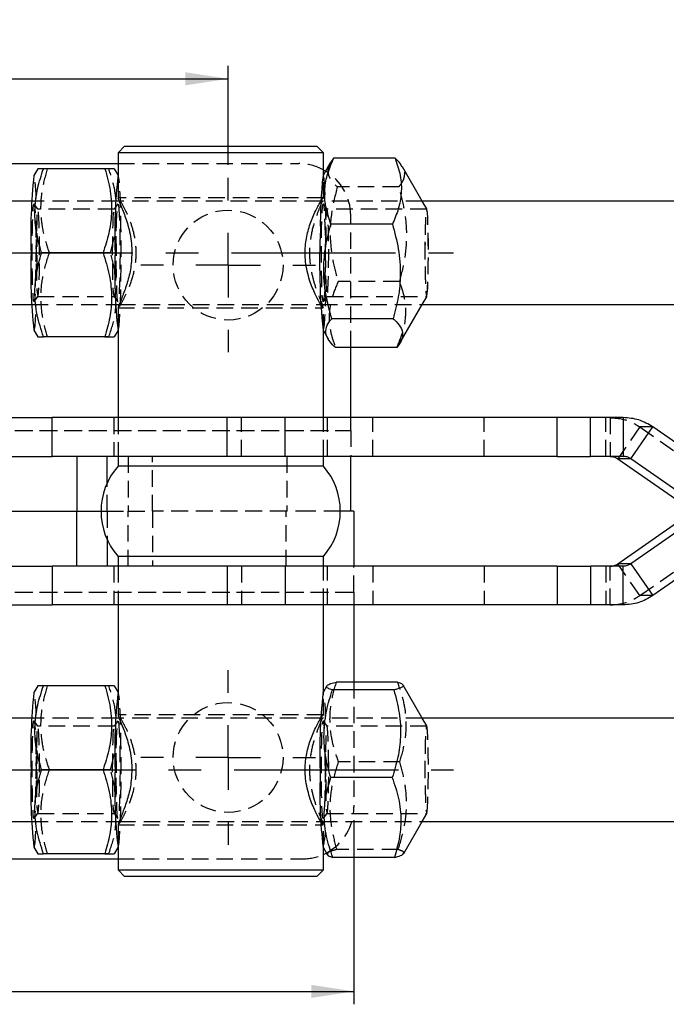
# Model space of a CAD drawing. Extents: x 50 to 380, y 23 to 289.
# Tile 4 of 12: x 167 to 217, y 105 to 181. Entities that reach past the tile are written whole.
import ezdxf

# ---------------------------------------------------------------- set-up
doc = ezdxf.new("R2010")
doc.units = 0
doc.linetypes.add('CENTERX2', pattern=[20.32, 12.7, -2.54, 2.54, -2.54])
doc.linetypes.add('HIDDEN', pattern=[1.905, 1.27, -0.635])
doc.layers.get('0').update_dxf_attribs({"linetype": 'CONTINUOUS'})
doc.layers.add('FORMATO', color=179, linetype='CONTINUOUS')
doc.styles.add('SLDTEXTSTYLE0', font='TXT', dxfattribs={"width": 0.75})
doc.dimstyles.new('SLDDIMSTYLE3', dxfattribs={"dimtxt": 3.5, "dimasz": 3.302, "dimexe": 0, "dimexo": 0.0625, "dimgap": 0.875, "dimtad": 1, "dimdec": 3, "dimrnd": 1e-09, "dimzin": 12, "dimtxsty": 'SLDTEXTSTYLE0', "dimsah": 1, "dimcen": 0.09, "dimazin": 3, "dimtfac": 1, "dimtdec": 3, "dimtofl": 0, "dimtmove": 0, "dimatfit": 3, "dimtolj": 1, "dimtzin": 12})

# ---------------------------------------------------------------- blocks, each defined once
blk = doc.blocks.new('_D_12')
at = {"layer": 'FORMATO'}
for p, q in [((141.878, 170.222), (141.878, 177.888)), ((183.178, 170.222), (183.178, 177.888)), ((141.878, 176.888), (183.178, 176.888))]:
    blk.add_line(p, q, dxfattribs=at)
for points in [[(141.878, 176.888), (145.18, 176.38), (145.18, 177.396)], [(183.178, 176.888), (179.876, 177.396), (179.876, 176.38)]]:
    blk.add_solid(points, dxfattribs=at)
at = {"layer": 'FORMATO', "insert": (155.831, 181.4), "char_height": 3.5, "attachment_point": 1, "style": 'SLDTEXTSTYLE0'}
blk.add_mtext('41,3', dxfattribs=at)
blk = doc.blocks.new('_D_14')
at = {"layer": 'FORMATO'}
for p, q in [((132.403, 119.522), (132.403, 105.272)), ((192.903, 119.522), (192.903, 105.272)), ((132.403, 106.272), (192.903, 106.272))]:
    blk.add_line(p, q, dxfattribs=at)
for points in [[(132.403, 106.272), (135.705, 105.764), (135.705, 106.78)], [(192.903, 106.272), (189.601, 106.78), (189.601, 105.764)]]:
    blk.add_solid(points, dxfattribs=at)
at = {"layer": 'FORMATO', "insert": (157.937, 110.784), "char_height": 3.5, "attachment_point": 1, "style": 'SLDTEXTSTYLE0'}
blk.add_mtext('60,5', dxfattribs=at)
blk = doc.blocks.new('SW_CENTERMARKSYMBOL_6')
at = {"layer": 'FORMATO', "color": 0}
for p, q in [((0, 5), (0, 6.75)), ((0, 0), (0, 2.5)), ((-5, 0), (-6.75, 0)), ((0, 0), (-2.5, 0)), ((0, 0), (0, -2.5)), ((0, 0), (2.5, 0)), ((5, 0), (6.75, 0)), ((0, -5), (0, -6.75))]:
    blk.add_line(p, q, dxfattribs=at)
blk = doc.blocks.new('SW_CENTERMARKSYMBOL_7')
at = {"layer": 'FORMATO', "color": 0}
for p, q in [((0, 5), (0, 6.75)), ((0, 0), (0, 2.5)), ((-5, 0), (-6.75, 0)), ((0, 0), (-2.5, 0)), ((0, 0), (0, -2.5)), ((0, 0), (2.5, 0)), ((5, 0), (6.75, 0)), ((0, -5), (0, -6.75))]:
    blk.add_line(p, q, dxfattribs=at)

msp = doc.modelspace()

# ---------------------------------------------------------------- linework, layer by layer
at = {"color": 7, "linetype": 'CONTINUOUS'}
for p, q in [((175.1655, 171.6723), (174.6655, 171.1723)), ((175.1655, 171.6723), (190.0405, 171.6723)), ((190.5405, 171.1723), (190.0405, 171.6723)), ((174.6655, 171.1723), (174.6655, 167.6351)), ((190.5405, 171.1723), (174.6655, 171.1723)), ((190.5405, 169.4468), (190.5405, 171.1723)), ((196.0957, 170.7413), (191.3378, 170.7413)), ((136.4035, 170.3223), (174.6655, 170.3223)), ((168.4564, 169.9223), (168.1606, 169.4085)), ((173.656, 169.9223), (168.8981, 169.9223)), ((174.6655, 169.4468), (174.3918, 169.9223)), ((191.0736, 170.3729), (190.5184, 169.4085)), ((198.1886, 167.4223), (196.6554, 170.0861)), ((190.5405, 169.8492), (190.7151, 169.7501)), ((168.0014, 167.4223), (103.7636, 167.4223)), ((174.7501, 167.4223), (174.6716, 167.4223)), ((190.3592, 167.4223), (190.3577, 167.4223)), ((225.6699, 167.4223), (198.1832, 167.4223)), ((195.8799, 165.6413), (191.122, 165.6413)), ((173.5089, 163.4223), (168.751, 163.4223)), ((103.7636, 159.4223), (168.0014, 159.4223)), ((174.6655, 159.2392), (174.6655, 150.6723)), ((174.6716, 159.4223), (174.7473, 159.4223)), ((190.3513, 159.4223), (190.3592, 159.4223)), ((196.4903, 156.4717), (198.1886, 159.4223)), ((198.1832, 159.4223), (225.6699, 159.4223)), ((195.9451, 158.3224), (191.1872, 158.3224)), ((168.1606, 157.4362), (168.4564, 156.9223)), ((174.3918, 156.9223), (174.6655, 157.3978)), ((190.5184, 157.4362), (190.9085, 156.7586)), ((190.5405, 150.6723), (190.5405, 157.3978)), ((173.656, 156.9223), (168.8981, 156.9223)), ((196.226, 156.1034), (191.4682, 156.1034)), ((192.6535, 150.6723), (192.6535, 156.1034)), ((163.7166, 150.6723), (169.569, 150.6723)), ((169.569, 147.6723), (169.569, 150.6723)), ((183.1012, 150.6723), (169.569, 150.6723)), ((183.1012, 147.6723), (183.1012, 150.6723)), ((187.584, 150.6723), (183.1012, 150.6723)), ((187.584, 147.6723), (187.584, 150.6723)), ((208.6127, 150.6723), (187.584, 150.6723)), ((208.6127, 147.6723), (208.6127, 150.6723)), ((211.2009, 150.6723), (208.6127, 150.6723)), ((211.2009, 147.6723), (211.2009, 150.6723)), ((213.7276, 150.6723), (211.2009, 150.6723)), ((213.7276, 150.6723), (213.7276, 147.6723)), ((214.3024, 147.4915), (216.0196, 149.9489)), ((220.3822, 146.9004), (216.0196, 149.9489)), ((163.7166, 147.6723), (169.569, 147.6723)), ((183.1012, 147.6723), (169.569, 147.6723)), ((171.4802, 147.6723), (171.4802, 143.4223)), ((174.6655, 147.6723), (174.6655, 146.9223)), ((187.584, 147.6723), (183.1012, 147.6723)), ((208.6127, 147.6723), (187.584, 147.6723)), ((190.5405, 146.9223), (190.5405, 147.6723)), ((192.6535, 143.4223), (192.6535, 147.6723)), ((208.6127, 147.6723), (211.2009, 147.6723)), ((213.7276, 147.6723), (211.2009, 147.6723)), ((214.3024, 147.4915), (213.3039, 147.4915)), ((213.3039, 147.4915), (218.0918, 144.1457)), ((219.0903, 144.1457), (214.3024, 147.4915)), ((190.5405, 146.9223), (174.6655, 146.9223)), ((148.2559, 143.4223), (171.4802, 143.4223)), ((171.4802, 139.1723), (171.4802, 143.4223)), ((171.4802, 143.4223), (173.353, 143.4223)), ((192.9035, 143.4223), (191.853, 143.4223)), ((192.9035, 143.4223), (192.9035, 139.1723)), ((213.3039, 139.3532), (218.0918, 142.6989)), ((219.0903, 142.6989), (214.3024, 139.3532)), ((174.6655, 139.9223), (174.6655, 139.1723)), ((190.5405, 139.9223), (174.6655, 139.9223)), ((190.5405, 139.1723), (190.5405, 139.9223)), ((220.3803, 139.943), (216.0196, 136.8957)), ((163.7166, 139.1723), (169.569, 139.1723)), ((169.569, 139.1723), (169.569, 136.1723)), ((183.1012, 139.1723), (169.569, 139.1723)), ((183.1012, 139.1723), (183.1012, 136.1723)), ((187.584, 139.1723), (183.1012, 139.1723)), ((187.584, 139.1723), (187.584, 136.1723)), ((208.6127, 139.1723), (187.584, 139.1723)), ((208.6127, 139.1723), (208.6127, 136.1723)), ((208.6127, 139.1723), (211.2009, 139.1723)), ((211.2009, 139.1723), (211.2009, 136.1723)), ((213.7276, 139.1723), (211.2009, 139.1723)), ((214.3024, 139.3532), (213.3039, 139.3532)), ((213.7276, 136.1723), (213.7276, 139.1723)), ((214.3024, 139.3532), (216.0196, 136.8957)), ((163.7166, 136.1723), (169.569, 136.1723)), ((183.1012, 136.1723), (169.569, 136.1723)), ((174.6655, 136.1723), (174.6655, 127.6351)), ((187.584, 136.1723), (183.1012, 136.1723)), ((208.6127, 136.1723), (187.584, 136.1723)), ((190.5405, 129.4468), (190.5405, 136.1723)), ((192.9035, 136.1723), (192.9035, 130.2052)), ((211.2009, 136.1723), (208.6127, 136.1723)), ((213.7276, 136.1723), (211.2009, 136.1723)), ((168.4564, 129.9223), (168.1606, 129.4085)), ((173.656, 129.9223), (168.8981, 129.9223)), ((174.6655, 129.4468), (174.3918, 129.9223)), ((190.8059, 129.9079), (190.5184, 129.4085)), ((195.9936, 129.5967), (191.2358, 129.5967)), ((196.2868, 130.2052), (191.5289, 130.2052)), ((198.1886, 127.4223), (196.7164, 129.9801)), ((168.0014, 127.4223), (103.7636, 127.4223)), ((174.7501, 127.4223), (174.6716, 127.4223)), ((190.3592, 127.4223), (190.3577, 127.4223)), ((225.6699, 127.4223), (198.1832, 127.4223)), ((173.5089, 123.4223), (168.751, 123.4223)), ((195.8677, 122.8138), (191.1098, 122.8138)), ((103.7636, 119.4223), (168.0014, 119.4223)), ((174.6655, 119.2392), (174.6655, 115.6723)), ((174.6716, 119.4223), (174.7473, 119.4223)), ((190.3513, 119.4223), (190.3592, 119.4223)), ((196.7579, 116.9368), (198.1886, 119.4223)), ((198.1832, 119.4223), (225.6699, 119.4223)), ((168.1606, 117.4362), (168.4564, 116.9223)), ((174.3918, 116.9223), (174.6655, 117.3978)), ((190.5184, 117.4362), (190.8475, 116.8645)), ((190.5405, 115.6723), (190.5405, 117.3978)), ((173.656, 116.9223), (168.8981, 116.9223)), ((190.5405, 116.8727), (190.7982, 116.9995)), ((196.0349, 116.6395), (191.2771, 116.6395)), ((136.4035, 116.5223), (174.6655, 116.5223)), ((174.6655, 115.6723), (175.1655, 115.1723)), ((174.6655, 115.6723), (190.5405, 115.6723)), ((190.0405, 115.1723), (175.1655, 115.1723)), ((190.0405, 115.1723), (190.5405, 115.6723))]:
    msp.add_line(p, q, dxfattribs=at)
at = {"color": 7, "linetype": 'HIDDEN'}
for p, q in [((173.9501, 169.9223), (173.656, 169.9223)), ((174.6655, 170.3223), (188.6535, 170.3223)), ((174.6876, 169.4085), (174.6655, 169.4468)), ((190.5405, 167.6237), (190.5405, 169.4468)), ((196.3766, 168.5222), (191.6188, 168.5222)), ((190.5344, 167.6723), (174.6716, 167.6723)), ((190.5344, 167.6723), (190.521, 167.6237)), ((174.6716, 167.4223), (168.0014, 167.4223)), ((168.4748, 166.792), (168.1849, 167.2069)), ((174.6633, 167.2069), (174.3734, 166.792)), ((190.3577, 167.4223), (174.7501, 167.4223)), ((198.1832, 167.4223), (190.3592, 167.4223)), ((190.8326, 166.792), (190.5427, 167.2069)), ((198.5373, 166.8164), (198.1886, 167.4223)), ((174.3808, 166.7973), (168.4674, 166.7973)), ((198.5283, 166.7973), (190.8252, 166.7973)), ((192.6535, 156.1034), (192.6535, 166.3223)), ((174.0972, 163.4223), (174.4473, 164.9035)), ((174.0972, 163.4223), (173.5089, 163.4223)), ((174.4462, 162.002), (174.0972, 163.4223)), ((196.4418, 161.2033), (191.6839, 161.2033)), ((168.1849, 159.6377), (168.4748, 160.0526)), ((168.4674, 160.0473), (174.3808, 160.0473)), ((174.3734, 160.0526), (174.6633, 159.6377)), ((190.5427, 159.6377), (190.8326, 160.0526)), ((190.8252, 160.0473), (198.5283, 160.0473)), ((198.1886, 159.4223), (198.5373, 160.0283)), ((168.0014, 159.4223), (174.6716, 159.4223)), ((174.7473, 159.4223), (190.3513, 159.4223)), ((190.3592, 159.4223), (198.1832, 159.4223)), ((190.5405, 157.3978), (190.5405, 159.2414)), ((174.6716, 159.1723), (190.5344, 159.1723)), ((174.6655, 157.3978), (174.6876, 157.4362)), ((173.9501, 156.9223), (173.656, 156.9223)), ((174.353, 150.6723), (174.353, 147.6723)), ((174.6655, 150.6723), (174.6655, 147.6723)), ((184.2247, 147.6723), (184.2247, 150.6723)), ((190.5405, 147.6723), (190.5405, 150.6723)), ((190.853, 147.6723), (190.853, 150.6723)), ((192.6535, 149.6723), (192.6535, 150.6723)), ((194.3667, 147.6723), (194.3667, 150.6723)), ((202.9753, 147.6723), (202.9753, 150.6723)), ((212.3722, 147.6723), (212.3722, 150.6723)), ((212.7222, 150.6723), (212.7222, 147.6723)), ((132.4035, 149.6723), (192.6535, 149.6723)), ((132.5217, 149.6723), (192.6535, 149.6723)), ((192.6535, 149.6723), (192.6535, 147.6723)), ((215.0211, 149.9489), (213.3039, 147.4915)), ((216.0196, 149.9489), (215.0211, 149.9489)), ((215.0211, 149.9489), (219.809, 146.6032)), ((175.4574, 147.6723), (175.4574, 143.4223)), ((177.343, 143.4223), (177.343, 147.6723)), ((187.7059, 147.6723), (187.7059, 143.4223)), ((173.8212, 143.4223), (173.8212, 145.6052)), ((173.353, 143.4223), (173.8212, 143.4223)), ((173.8212, 143.4223), (175.4574, 143.4223)), ((173.8212, 143.4223), (173.8212, 141.2394)), ((175.4574, 139.1723), (175.4574, 143.4223)), ((175.4574, 143.4223), (177.343, 143.4223)), ((177.343, 143.4223), (177.343, 139.1723)), ((187.6691, 143.4223), (177.343, 143.4223)), ((187.7059, 143.4223), (177.343, 143.4223)), ((187.6691, 139.1723), (187.6691, 143.4223)), ((189.6456, 143.4223), (187.7059, 143.4223)), ((191.853, 143.4223), (189.6456, 143.4223)), ((215.0211, 136.8957), (219.809, 140.2415)), ((174.353, 139.1723), (174.353, 136.1723)), ((174.6655, 139.1723), (174.6655, 136.1723)), ((184.2247, 139.1723), (184.2247, 136.1723)), ((190.5405, 136.1723), (190.5405, 139.1723)), ((190.853, 136.1723), (190.853, 139.1723)), ((192.9035, 137.1723), (192.9035, 139.1723)), ((194.3667, 139.1723), (194.3667, 136.1723)), ((202.9753, 139.1723), (202.9753, 136.1723)), ((212.3722, 139.1723), (212.3722, 136.1723)), ((212.7222, 136.1723), (212.7222, 139.1723)), ((215.0211, 136.8957), (213.3039, 139.3532)), ((132.4035, 137.1723), (192.9035, 137.1723)), ((132.5217, 137.1723), (192.9035, 137.1723)), ((192.9035, 137.1723), (192.9035, 136.1723)), ((216.0196, 136.8957), (215.0211, 136.8957)), ((173.9501, 129.9223), (173.656, 129.9223)), ((192.9035, 130.2052), (192.9035, 120.5223)), ((174.6876, 129.4085), (174.6655, 129.4468)), ((190.5405, 127.6237), (190.5405, 129.4468)), ((174.6716, 127.4223), (168.0014, 127.4223)), ((190.5344, 127.6723), (174.6716, 127.6723)), ((190.3577, 127.4223), (174.7501, 127.4223)), ((198.1832, 127.4223), (190.3592, 127.4223)), ((190.5344, 127.6723), (190.521, 127.6237)), ((198.5373, 126.8164), (198.1886, 127.4223)), ((168.4748, 126.792), (168.1849, 127.2069)), ((174.3808, 126.7973), (168.4674, 126.7973)), ((174.6633, 127.2069), (174.3734, 126.792)), ((190.8326, 126.792), (190.5427, 127.2069)), ((198.5283, 126.7973), (190.8252, 126.7973)), ((174.0972, 123.4223), (174.4473, 124.9035)), ((196.454, 124.0308), (191.6961, 124.0308)), ((174.0972, 123.4223), (173.5089, 123.4223)), ((174.4462, 122.002), (174.0972, 123.4223)), ((168.1849, 119.6377), (168.4748, 120.0526)), ((168.4674, 120.0473), (174.3808, 120.0473)), ((174.3734, 120.0526), (174.6633, 119.6377)), ((190.5427, 119.6377), (190.8326, 120.0526)), ((190.8252, 120.0473), (198.5283, 120.0473)), ((198.1886, 119.4223), (198.5373, 120.0283)), ((168.0014, 119.4223), (174.6716, 119.4223)), ((174.6716, 119.1723), (190.5344, 119.1723)), ((174.7473, 119.4223), (190.3513, 119.4223)), ((190.3592, 119.4223), (198.1832, 119.4223)), ((190.5405, 117.3978), (190.5405, 119.2414)), ((174.6655, 117.3978), (174.6876, 117.4362)), ((173.9501, 116.9223), (173.656, 116.9223)), ((196.3281, 117.248), (191.5702, 117.248)), ((174.6655, 116.5223), (188.9035, 116.5223))]:
    msp.add_line(p, q, dxfattribs=at)
at = {"color": 8, "linetype": 'CONTINUOUS'}
for p, q in [((173.8212, 145.6052), (173.8212, 147.6723)), ((173.8212, 141.2394), (173.8212, 139.1723))]:
    msp.add_line(p, q, dxfattribs=at)
at = {"color": 7, "linetype": 'HIDDEN', "flags": 128}
for points in [[(168.3447, 167.6167), (168.3277, 168.0186), (168.2942, 168.6185), (168.257, 169.0605), (168.2174, 169.3312), (168.1766, 169.4223), (168.1606, 169.4085)], [(174.6655, 157.4243), (174.6716, 157.4223), (174.7124, 157.5135), (174.752, 157.7842), (174.7892, 158.2262), (174.8227, 158.8261), (174.8517, 159.5656), (174.8752, 160.4223), (174.8925, 161.3702), (174.9032, 162.3804), (174.9067, 163.4223), (174.9032, 164.4642), (174.8925, 165.4744), (174.8752, 166.4223), (174.8517, 167.279), (174.8227, 168.0186), (174.7892, 168.6185), (174.752, 169.0605), (174.7124, 169.3312), (174.6716, 169.4223), (174.6655, 169.4203)], [(190.664, 168.4288), (190.6419, 168.759), (190.6039, 169.1541), (190.5639, 169.3751), (190.5229, 169.4151), (190.5184, 169.4085)], [(168.256, 160.2185), (168.241, 160.0071), (168.2097, 159.7268), (168.1766, 159.6318), (168.1435, 159.7268), (168.1121, 160.0071), (168.084, 160.4587), (168.0605, 161.0589), (168.0428, 161.7777), (168.0318, 162.5788), (168.0281, 163.4223), (168.0318, 164.2658), (168.0428, 165.067), (168.0605, 165.7857), (168.084, 166.3859), (168.1121, 166.8375), (168.1435, 167.1179), (168.1766, 167.2129), (168.2097, 167.1179), (168.241, 166.8375), (168.2692, 166.3859), (168.2927, 165.7857), (168.3104, 165.067), (168.3214, 164.2658), (168.3251, 163.4223), (168.3251, 163.4223)], [(174.8201, 163.4223), (174.8164, 162.5788), (174.8054, 161.7777), (174.7877, 161.0589), (174.7642, 160.4587), (174.7361, 160.0071), (174.7047, 159.7268), (174.6716, 159.6318), (174.6386, 159.7268), (174.6072, 160.0071), (174.579, 160.4587), (174.5555, 161.0589), (174.5378, 161.7777), (174.5268, 162.5788), (174.5231, 163.4223), (174.5268, 164.2658), (174.5378, 165.067), (174.5555, 165.7857), (174.579, 166.3859), (174.6072, 166.8375), (174.6386, 167.1179), (174.6716, 167.2129), (174.7047, 167.1179), (174.7361, 166.8375), (174.7642, 166.3859), (174.7877, 165.7857), (174.8054, 165.067), (174.8164, 164.2658), (174.8201, 163.4223)], [(190.6763, 162.3016), (190.663, 161.524), (190.6432, 160.8415), (190.618, 160.2884), (190.5886, 159.8925), (190.5564, 159.6736), (190.5232, 159.6426), (190.4905, 159.8012), (190.46, 160.1414), (190.4333, 160.6461), (190.4116, 161.29), (190.3961, 162.0408), (190.3875, 162.8609), (190.3863, 163.7091), (190.3925, 164.543), (190.4058, 165.3207), (190.4256, 166.0032), (190.4509, 166.5562), (190.4803, 166.9522), (190.5124, 167.1711), (190.5457, 167.202), (190.5783, 167.0434), (190.6088, 166.7033), (190.6355, 166.1986), (190.6572, 165.5547), (190.6727, 164.8039), (190.6813, 163.9838), (190.6825, 163.1355), (190.6763, 162.3016)], [(168.5996, 163.4223), (168.596, 164.2007), (168.5855, 164.937), (168.5687, 165.5917), (168.5463, 166.1295), (168.5197, 166.5213), (168.4903, 166.746), (168.4597, 166.7916), (168.4294, 166.6555), (168.4012, 166.3452), (168.3766, 165.8772), (168.3569, 165.2769), (168.3431, 164.5766), (168.336, 163.8141), (168.336, 163.0305), (168.3431, 162.268), (168.3569, 161.5677), (168.3766, 160.9674), (168.4012, 160.4995), (168.4294, 160.1891), (168.4597, 160.053), (168.4903, 160.0986), (168.5197, 160.3233), (168.5463, 160.7152), (168.5687, 161.2529), (168.5855, 161.9076), (168.596, 162.644), (168.5996, 163.4223)], [(174.2486, 163.4223), (174.2522, 164.2007), (174.2627, 164.937), (174.2795, 165.5917), (174.3019, 166.1295), (174.3285, 166.5213), (174.3579, 166.746), (174.3885, 166.7916), (174.4188, 166.6555), (174.447, 166.3452), (174.4716, 165.8772), (174.4913, 165.2769), (174.5051, 164.5766), (174.5122, 163.8141), (174.5122, 163.0305), (174.5051, 162.268), (174.4913, 161.5677), (174.4716, 160.9674), (174.447, 160.4995), (174.4188, 160.1891), (174.3885, 160.053), (174.3579, 160.0986), (174.3285, 160.3233), (174.3019, 160.7152), (174.2795, 161.2529), (174.2627, 161.9076), (174.2522, 162.644), (174.2486, 163.4223)], [(190.9515, 162.4245), (190.9571, 163.1949), (190.9556, 163.9776), (190.9471, 164.7304), (190.932, 165.4126), (190.9111, 165.9875), (190.8856, 166.4242), (190.8569, 166.699), (190.8264, 166.7972), (190.7959, 166.7134), (190.7669, 166.4522), (190.7411, 166.0277), (190.7198, 165.4627), (190.7042, 164.7877), (190.6951, 164.0391), (190.6931, 163.2573), (190.6981, 162.4843), (190.71, 161.7619), (190.7281, 161.1291), (190.7515, 160.6198), (190.7788, 160.2617), (190.8086, 160.0739), (190.8393, 160.0667), (190.8693, 160.2403), (190.8968, 160.5855), (190.9205, 161.0837), (190.9391, 161.7079), (190.9515, 162.4245)], [(198.4889, 160.1725), (198.5193, 160.0281), (198.5502, 160.0668), (198.5799, 160.2863), (198.6069, 160.6749), (198.6296, 161.2116), (198.6468, 161.8675), (198.6577, 162.6072), (198.6616, 163.3909), (198.6583, 164.1762), (198.6479, 164.9209), (198.6312, 165.5848), (198.6089, 166.1322), (198.5822, 166.5334), (198.5526, 166.767), (198.5217, 166.8202), (198.4912, 166.6902), (198.4627, 166.3841), (198.4377, 165.9183), (198.4176, 165.3179), (198.4034, 164.6154), (198.396, 163.8485), (198.3957, 163.0586), (198.4026, 162.2884), (198.4162, 161.5793), (198.4359, 160.9695), (198.4606, 160.492), (198.4889, 160.1725)], [(198.4892, 160.1982), (198.5194, 160.055), (198.55, 160.0933), (198.5795, 160.3111), (198.6063, 160.6966), (198.6288, 161.2291), (198.6459, 161.8798), (198.6567, 162.6137), (198.6605, 163.3911), (198.6572, 164.1702), (198.647, 164.9091), (198.6304, 165.5677), (198.6082, 166.1107), (198.5818, 166.5088), (198.5524, 166.7405), (198.5218, 166.7933), (198.4915, 166.6644), (198.4632, 166.3606), (198.4384, 165.8985), (198.4184, 165.3029), (198.4044, 164.6059), (198.3971, 163.8451), (198.3968, 163.0615), (198.4036, 162.2974), (198.4171, 161.5939), (198.4366, 160.989), (198.4611, 160.5152), (198.4892, 160.1982)], [(190.5184, 157.4362), (190.5459, 157.4295), (190.5865, 157.5715), (190.6255, 157.8913), (190.6618, 158.3791), (190.6942, 159.0202), (190.7217, 159.795), (190.7327, 160.1973)], [(168.1606, 157.4362), (168.1766, 157.4223), (168.2174, 157.5135), (168.257, 157.7842), (168.2942, 158.2262), (168.3277, 158.8261), (168.3482, 159.3205)], [(168.3447, 127.6167), (168.3277, 128.0186), (168.2942, 128.6185), (168.257, 129.0605), (168.2174, 129.3312), (168.1766, 129.4223), (168.1606, 129.4085)], [(174.6655, 117.4243), (174.6716, 117.4223), (174.7124, 117.5135), (174.752, 117.7842), (174.7892, 118.2262), (174.8227, 118.8261), (174.8517, 119.5656), (174.8752, 120.4223), (174.8925, 121.3702), (174.9032, 122.3804), (174.9067, 123.4223), (174.9032, 124.4642), (174.8925, 125.4744), (174.8752, 126.4223), (174.8517, 127.279), (174.8227, 128.0186), (174.7892, 128.6185), (174.752, 129.0605), (174.7124, 129.3312), (174.6716, 129.4223), (174.6655, 129.4203)], [(168.256, 120.2185), (168.241, 120.0071), (168.2097, 119.7268), (168.1766, 119.6318), (168.1435, 119.7268), (168.1121, 120.0071), (168.084, 120.4587), (168.0605, 121.0589), (168.0428, 121.7777), (168.0318, 122.5788), (168.0281, 123.4223), (168.0318, 124.2658), (168.0428, 125.067), (168.0605, 125.7857), (168.084, 126.3859), (168.1121, 126.8375), (168.1435, 127.1179), (168.1766, 127.2129), (168.2097, 127.1179), (168.241, 126.8375), (168.2692, 126.3859), (168.2927, 125.7857), (168.3104, 125.067), (168.3214, 124.2658), (168.3251, 123.4223), (168.3251, 123.4223)], [(168.5996, 123.4223), (168.596, 124.2007), (168.5855, 124.937), (168.5687, 125.5917), (168.5463, 126.1295), (168.5197, 126.5213), (168.4903, 126.746), (168.4597, 126.7916), (168.4294, 126.6555), (168.4012, 126.3452), (168.3766, 125.8772), (168.3569, 125.2769), (168.3431, 124.5766), (168.336, 123.8141), (168.336, 123.0305), (168.3431, 122.268), (168.3569, 121.5677), (168.3766, 120.9674), (168.4012, 120.4995), (168.4294, 120.1891), (168.4597, 120.053), (168.4903, 120.0986), (168.5197, 120.3233), (168.5463, 120.7152), (168.5687, 121.2529), (168.5855, 121.9076), (168.596, 122.644), (168.5996, 123.4223)], [(174.2486, 123.4223), (174.2522, 124.2007), (174.2627, 124.937), (174.2795, 125.5917), (174.3019, 126.1295), (174.3285, 126.5213), (174.3579, 126.746), (174.3885, 126.7916), (174.4188, 126.6555), (174.447, 126.3452), (174.4716, 125.8772), (174.4913, 125.2769), (174.5051, 124.5766), (174.5122, 123.8141), (174.5122, 123.0305), (174.5051, 122.268), (174.4913, 121.5677), (174.4716, 120.9674), (174.447, 120.4995), (174.4188, 120.1891), (174.3885, 120.053), (174.3579, 120.0986), (174.3285, 120.3233), (174.3019, 120.7152), (174.2795, 121.2529), (174.2627, 121.9076), (174.2522, 122.644), (174.2486, 123.4223)], [(174.8201, 123.4223), (174.8164, 122.5788), (174.8054, 121.7777), (174.7877, 121.0589), (174.7642, 120.4587), (174.7361, 120.0071), (174.7047, 119.7268), (174.6716, 119.6318), (174.6386, 119.7268), (174.6072, 120.0071), (174.579, 120.4587), (174.5555, 121.0589), (174.5378, 121.7777), (174.5268, 122.5788), (174.5231, 123.4223), (174.5268, 124.2658), (174.5378, 125.067), (174.5555, 125.7857), (174.579, 126.3859), (174.6072, 126.8375), (174.6386, 127.1179), (174.6716, 127.2129), (174.7047, 127.1179), (174.7361, 126.8375), (174.7642, 126.3859), (174.7877, 125.7857), (174.8054, 125.067), (174.8164, 124.2658), (174.8201, 123.4223)], [(190.6825, 123.7296), (190.6814, 122.8812), (190.673, 122.06), (190.6577, 121.307), (190.6361, 120.6601), (190.6095, 120.1517), (190.5791, 119.8073), (190.5465, 119.6442), (190.5132, 119.6706), (190.481, 119.885), (190.4515, 120.2769), (190.4262, 120.8265), (190.4062, 121.5062), (190.3928, 122.282), (190.3864, 123.115), (190.3874, 123.9634), (190.3958, 124.7847), (190.4112, 125.5377), (190.4327, 126.1845), (190.4593, 126.6929), (190.4897, 127.0373), (190.5224, 127.2004), (190.5556, 127.1741), (190.5878, 126.9596), (190.6149, 126.6077)], [(190.957, 123.6959), (190.951, 124.4643), (190.9382, 125.1766), (190.9193, 125.7942), (190.8953, 126.284), (190.8675, 126.6195), (190.8375, 126.7826), (190.8068, 126.7646), (190.7771, 126.5664), (190.75, 126.1987), (190.7269, 125.6814), (190.7091, 125.0422), (190.6976, 124.3157), (190.693, 123.5411), (190.6955, 122.76), (190.705, 122.0147), (190.7209, 121.3452), (190.7425, 120.7877), (190.7686, 120.3723), (190.7976, 120.1213), (190.8282, 120.0482), (190.8586, 120.1571), (190.8872, 120.4419), (190.9125, 120.8875), (190.933, 121.4697), (190.9478, 122.1571), (190.9559, 122.9128), (190.957, 123.6959)], [(198.5391, 120.0316), (198.5694, 120.1866), (198.5976, 120.516), (198.622, 121.0022), (198.6413, 121.6188), (198.6545, 122.3326), (198.661, 123.1051), (198.6603, 123.8948), (198.6525, 124.659), (198.6379, 125.3565), (198.6175, 125.9498), (198.5923, 126.4068), (198.5636, 126.7029), (198.533, 126.8221), (198.5021, 126.7581), (198.4727, 126.5142), (198.4462, 126.1037), (198.4242, 125.5486), (198.4078, 124.8788), (198.3979, 124.1306), (198.395, 123.3441), (198.3993, 122.5619), (198.4105, 121.8261), (198.4281, 121.1763), (198.4511, 120.6476), (198.4783, 120.2685), (198.5081, 120.0594), (198.5391, 120.0316)], [(198.539, 120.0584), (198.5691, 120.2122), (198.597, 120.539), (198.6212, 121.0213), (198.6404, 121.633), (198.6536, 122.3412), (198.6599, 123.1077), (198.6592, 123.8911), (198.6515, 124.6492), (198.6371, 125.3412), (198.6168, 125.9298), (198.5917, 126.3832), (198.5633, 126.6769), (198.5329, 126.7952), (198.5023, 126.7317), (198.4731, 126.4898), (198.4469, 126.0825), (198.425, 125.5317), (198.4087, 124.8673), (198.3989, 124.125), (198.3961, 123.3448), (198.4003, 122.5687), (198.4115, 121.8387), (198.4289, 121.1941), (198.4518, 120.6696), (198.4787, 120.2934), (198.5083, 120.086), (198.539, 120.0584)], [(168.1606, 117.4362), (168.1766, 117.4223), (168.2174, 117.5135), (168.257, 117.7842), (168.2942, 118.2262), (168.3277, 118.8261), (168.3482, 119.3205)]]:
    msp.add_lwpolyline(points, dxfattribs=at)
at = {"color": 7, "linetype": 'HIDDEN'}
for centre in [(183.1785, 162.4723), (183.1785, 124.3723)]:
    msp.add_circle(centre, 4.25, dxfattribs=at)
for centre, radius, start, end in [((188.6535, 166.3223), 4, 61.851414, 90), ((188.6535, 166.3223), 4, 0, 58.975546), ((94.3652, 164.019), 96.4028, 0.047164, 2.427465), ((18.3763, 163.422), 150.0354, 359.450283, 0.567519), ((96.3248, 163.2405), 72.0006, 358.089953, 0.144679), ((183.0835, 127.6664), 7.6363, 357.516714, 13.187187), ((112.3106, 123.5632), 78.3721, 0.121688, 1.370078), ((18.3763, 123.422), 150.0355, 359.450283, 0.567519), ((42.7673, 123.4233), 148.0023, 359.217958, 0.352696), ((96.3253, 123.2405), 72.0001, 358.089947, 0.144686), ((188.9035, 120.5223), 4, 298.27344, 0), ((185.7975, 118.7848), 4.9098, 344.057503, 3.644478), ((188.9035, 120.5223), 4, 270, 294.158342)]:
    msp.add_arc(centre, radius, start, end, dxfattribs=at)
at = {"color": 7, "linetype": 'CONTINUOUS'}
for centre, radius, start, end in [((212.3909, 164.7921), 44.4706, 174.041612, 181.765161), ((216.1379, 164.8334), 41.7253, 173.688676, 181.938025), ((222.6421, 165.706), 32.3363, 173.425373, 180.903371), ((242.3022, 162.7113), 52.0518, 177.263669, 185.816528), ((209.1472, 161.9337), 41.2326, 177.93106, 186.262169), ((212.957, 161.8898), 38.551, 177.721683, 186.651618), ((178.6759, 143.4223), 5.3229, 138.88791, 221.11209), ((186.5301, 143.4223), 5.3229, 318.88791, 41.11209), ((212.3909, 124.7921), 44.4705, 174.04161, 181.765162), ((216.1379, 124.8334), 41.7253, 173.688671, 181.938029), ((234.8326, 124.6734), 44.5664, 173.900981, 182.234382), ((209.1472, 121.9337), 41.2326, 177.93106, 186.262168), ((212.957, 121.8898), 38.551, 177.721686, 186.651613), ((225.2648, 121.57), 34.9914, 177.762928, 186.784691)]:
    msp.add_arc(centre, radius, start, end, dxfattribs=at)
for points, knots in [([(191.122, 165.6413), (190.9732, 166.084), (190.6723, 166.9788), (190.6045, 168.3047), (190.84, 169.5722), (191.1709, 170.3492), (191.3378, 170.7413)], [0, 0, 0, 0, 0.2646022, 0.5349422, 0.7653403, 1, 1, 1, 1]), ([(191.3378, 170.7413), (191.273, 170.6668), (191.1661, 170.5438), (191.1163, 170.4171), (191.0966, 170.367)], [0, 0, 0, 0, 0.6052315, 1, 1, 1, 1]), ([(196.0957, 170.7413), (196.2445, 170.2986), (196.5454, 169.4038), (196.6132, 168.0779), (196.3777, 166.8104), (196.0468, 166.0334), (195.8799, 165.6413)], [0, 0, 0, 0, 0.2646023, 0.5349422, 0.7653402, 1, 1, 1, 1]), ([(196.6306, 170.0816), (196.5435, 170.2275), (196.4103, 170.4503), (196.1764, 170.6666), (196.0957, 170.7413)], [0, 0, 0, 0, 0.6548316, 1, 1, 1, 1]), ([(168.751, 163.4223), (168.5963, 163.9865), (168.2833, 165.127), (168.1976, 166.8169), (168.4161, 168.4323), (168.7364, 169.4226), (168.8981, 169.9223)], [0, 0, 0, 0, 0.2646024, 0.5349422, 0.7653403, 1, 1, 1, 1]), ([(168.8981, 169.9223), (168.8395, 169.9223), (168.6378, 169.9223), (168.4425, 169.9223), (168.4838, 169.9223), (168.4944, 169.9223)], [0, 0, 0, 0, 0.2336008, 0.80436871, 1, 1, 1, 1]), ([(173.656, 169.9223), (173.8108, 169.3582), (174.1237, 168.2176), (174.2094, 166.5278), (173.991, 164.9124), (173.6706, 163.922), (173.5089, 163.4223)], [0, 0, 0, 0, 0.26460215, 0.53494223, 0.76534019, 1, 1, 1, 1]), ([(174.3637, 169.9223), (174.3554, 169.9223), (174.3362, 169.9223), (174.0118, 169.9223), (173.735, 169.9223), (173.656, 169.9223)], [0, 0, 0, 0, 0.3509127, 0.8148457, 1, 1, 1, 1]), ([(174.6792, 167.6351), (174.6748, 167.639), (174.6394, 167.67), (174.7805, 167.3394), (175.0638, 166.6623), (175.4528, 165.5761), (175.7075, 164.4111), (175.7305, 163.66), (175.7378, 163.4223)], [0, 0, 0, 0, 0.0281916, 0.2237804, 0.4268093, 0.6524602, 0.8900376, 1, 1, 1, 1]), ([(190.3599, 159.4099), (190.3453, 159.4303), (190.2671, 159.5404), (189.9506, 160.1178), (189.5079, 161.1292), (189.1482, 162.4841), (189.1068, 163.899), (189.3399, 165.1613), (189.7257, 166.2535), (190.1423, 167.0923), (190.2967, 167.3288), (190.3577, 167.4223)], [0, 0, 0, 0, 0.0271617, 0.146125, 0.2780191, 0.4187398, 0.5455183, 0.6568146, 0.77535, 0.9111951, 1, 1, 1, 1]), ([(191.1872, 158.3224), (191.014, 158.9576), (190.6638, 160.2419), (190.5229, 162.1446), (190.6886, 163.9635), (190.9767, 165.0787), (191.122, 165.6413)], [0, 0, 0, 0, 0.2646023, 0.5349423, 0.7653403, 1, 1, 1, 1]), ([(195.8799, 165.6413), (196.0531, 165.0061), (196.4033, 163.7219), (196.5441, 161.8191), (196.3785, 160.0002), (196.0904, 158.8851), (195.9451, 158.3224)], [0, 0, 0, 0, 0.2646022, 0.5349421, 0.7653403, 1, 1, 1, 1]), ([(168.8981, 156.9223), (168.7178, 157.4865), (168.3532, 158.627), (168.1911, 160.3169), (168.3364, 161.9323), (168.612, 162.9226), (168.751, 163.4223)], [0, 0, 0, 0, 0.26460224, 0.53494221, 0.76534037, 1, 1, 1, 1]), ([(173.5089, 163.4223), (173.6892, 162.8582), (174.0538, 161.7176), (174.2159, 160.0278), (174.0706, 158.4124), (173.795, 157.422), (173.656, 156.9223)], [0, 0, 0, 0, 0.26460229, 0.53494233, 0.76534027, 1, 1, 1, 1]), ([(175.7378, 163.4223), (175.7133, 162.9845), (175.6644, 162.1104), (175.3353, 160.9202), (174.969, 159.9405), (174.6891, 159.3092), (174.6933, 159.2579), (174.6948, 159.2392)], [0, 0, 0, 0, 0.2023745, 0.4039595, 0.6248323, 0.8630978, 1, 1, 1, 1]), ([(191.4682, 156.1034), (191.3255, 156.2428), (191.0387, 156.5229), (190.7569, 156.9986), (190.704, 157.5298), (190.9165, 157.9857), (191.1271, 158.2477), (191.1872, 158.3224)], [0, 0, 0, 0, 0.1920504, 0.3859564, 0.6379334, 0.8967193, 1, 1, 1, 1]), ([(195.9451, 158.3224), (196.0241, 158.2477), (196.2961, 157.9904), (196.6265, 157.5347), (196.7121, 157.0049), (196.5501, 156.5244), (196.3345, 156.2443), (196.226, 156.1034)], [0, 0, 0, 0, 0.1032809, 0.35563232, 0.61404111, 0.80591547, 1, 1, 1, 1]), ([(168.4916, 156.9223), (168.4817, 156.9223), (168.4397, 156.9223), (168.6342, 156.9223), (168.8395, 156.9223), (168.8981, 156.9223)], [0, 0, 0, 0, 0.1810745, 0.766399, 1, 1, 1, 1]), ([(173.656, 156.9223), (173.735, 156.9223), (174.0069, 156.9223), (174.3332, 156.9223), (174.3537, 156.9223), (174.3628, 156.9223)], [0, 0, 0, 0, 0.1851508, 0.6375379, 1, 1, 1, 1]), ([(216.0196, 149.9489), (215.6654, 150.1578), (214.957, 150.5755), (214.1374, 150.64), (213.7276, 150.6723)], [0, 0, 0, 0, 0.4999996, 1, 1, 1, 1]), ([(212.7222, 147.6723), (212.8261, 147.6643), (213.0339, 147.6481), (213.2139, 147.5437), (213.3039, 147.4915)], [0, 0, 0, 0, 0.5000029, 1, 1, 1, 1]), ([(214.3024, 147.4915), (214.2135, 147.5437), (214.0358, 147.6481), (213.8304, 147.6643), (213.7276, 147.6723)], [0, 0, 0, 0, 0.5000024, 1, 1, 1, 1]), ([(212.7222, 139.1723), (212.8261, 139.1804), (213.0339, 139.1965), (213.2139, 139.301), (213.3039, 139.3532)], [0, 0, 0, 0, 0.5000029, 1, 1, 1, 1]), ([(214.3024, 139.3532), (214.2135, 139.301), (214.0358, 139.1965), (213.8304, 139.1804), (213.7276, 139.1723)], [0, 0, 0, 0, 0.5000024, 1, 1, 1, 1]), ([(216.0196, 136.8957), (215.6654, 136.6869), (214.957, 136.2692), (214.1374, 136.2046), (213.7276, 136.1723)], [0, 0, 0, 0, 0.4999996, 1, 1, 1, 1]), ([(168.751, 123.4223), (168.5963, 123.9865), (168.2833, 125.127), (168.1976, 126.8169), (168.4161, 128.4323), (168.7364, 129.4226), (168.8981, 129.9223)], [0, 0, 0, 0, 0.2646022, 0.5349423, 0.7653402, 1, 1, 1, 1]), ([(168.8981, 129.9223), (168.8395, 129.9223), (168.6378, 129.9223), (168.4425, 129.9223), (168.4838, 129.9223), (168.4944, 129.9223)], [0, 0, 0, 0, 0.2336008, 0.80436871, 1, 1, 1, 1]), ([(173.656, 129.9223), (173.8108, 129.3582), (174.1237, 128.2176), (174.2094, 126.5278), (173.991, 124.9124), (173.6706, 123.922), (173.5089, 123.4223)], [0, 0, 0, 0, 0.2646022, 0.5349422, 0.7653404, 1, 1, 1, 1]), ([(174.3637, 129.9223), (174.3554, 129.9223), (174.3362, 129.9223), (174.0118, 129.9223), (173.735, 129.9223), (173.656, 129.9223)], [0, 0, 0, 0, 0.3509127, 0.8148457, 1, 1, 1, 1]), ([(191.1098, 122.8138), (190.9532, 123.4025), (190.6366, 124.5927), (190.5454, 126.3561), (190.7586, 128.0418), (191.0757, 129.0752), (191.2358, 129.5967)], [0, 0, 0, 0, 0.2646022, 0.5349422, 0.7653402, 1, 1, 1, 1]), ([(191.2358, 129.5967), (191.1761, 129.6172), (190.9706, 129.6877), (190.7581, 129.8127), (190.8096, 129.958), (191.0959, 130.0897), (191.384, 130.1665), (191.5289, 130.2052)], [0, 0, 0, 0, 0.1032812, 0.3556325, 0.6140412, 0.8059156, 1, 1, 1, 1]), ([(195.9936, 129.5967), (196.1503, 129.008), (196.4669, 127.8178), (196.5581, 126.0544), (196.3449, 124.3687), (196.0277, 123.3353), (195.8677, 122.8138)], [0, 0, 0, 0, 0.26460221, 0.53494222, 0.76534019, 1, 1, 1, 1]), ([(196.2868, 130.2052), (196.3934, 130.167), (196.6077, 130.0901), (196.7665, 129.9597), (196.6819, 129.814), (196.3514, 129.689), (196.073, 129.6172), (195.9936, 129.5967)], [0, 0, 0, 0, 0.1920504, 0.38595638, 0.63793338, 0.89671941, 1, 1, 1, 1]), ([(174.6792, 127.6351), (174.6748, 127.639), (174.6394, 127.67), (174.7805, 127.3394), (175.0638, 126.6623), (175.4528, 125.5761), (175.7075, 124.4111), (175.7305, 123.66), (175.7378, 123.4223)], [0, 0, 0, 0, 0.0281916, 0.2237803, 0.4268094, 0.6524604, 0.8900376, 1, 1, 1, 1]), ([(190.3614, 119.4076), (190.3464, 119.4287), (190.2678, 119.5391), (189.9507, 120.1175), (189.5078, 121.1293), (189.1482, 122.4841), (189.1068, 123.899), (189.3398, 125.1612), (189.7258, 126.2537), (190.1446, 127.0966), (190.3002, 127.3348), (190.3627, 127.4304)], [0, 0, 0, 0, 0.0279887, 0.1465862, 0.278075, 0.4183632, 0.544752, 0.655706, 0.7738772, 0.9093046, 1, 1, 1, 1]), ([(168.8981, 116.9223), (168.7178, 117.4865), (168.3532, 118.627), (168.1911, 120.3169), (168.3364, 121.9323), (168.612, 122.9226), (168.751, 123.4223)], [0, 0, 0, 0, 0.2646022, 0.5349423, 0.7653402, 1, 1, 1, 1]), ([(173.5089, 123.4223), (173.6892, 122.8582), (174.0538, 121.7176), (174.2159, 120.0278), (174.0706, 118.4124), (173.795, 117.422), (173.656, 116.9223)], [0, 0, 0, 0, 0.2646025, 0.5349423, 0.7653404, 1, 1, 1, 1]), ([(175.7378, 123.4223), (175.7133, 122.9845), (175.6644, 122.1104), (175.3353, 120.9202), (174.969, 119.9405), (174.6891, 119.3092), (174.6933, 119.2579), (174.6948, 119.2392)], [0, 0, 0, 0, 0.2023747, 0.4039598, 0.6248324, 0.8630978, 1, 1, 1, 1]), ([(191.2771, 116.6395), (191.095, 117.1754), (190.7269, 118.2587), (190.5595, 119.8639), (190.6998, 121.3984), (190.9723, 122.3391), (191.1098, 122.8138)], [0, 0, 0, 0, 0.2646022, 0.5349421, 0.7653402, 1, 1, 1, 1]), ([(195.8677, 122.8138), (196.0498, 122.2779), (196.4179, 121.1945), (196.5853, 119.5893), (196.4449, 118.0549), (196.1724, 117.1141), (196.0349, 116.6395)], [0, 0, 0, 0, 0.2646022, 0.5349422, 0.7653402, 1, 1, 1, 1]), ([(168.4916, 116.9223), (168.4817, 116.9223), (168.4397, 116.9223), (168.6342, 116.9223), (168.8395, 116.9223), (168.8981, 116.9223)], [0, 0, 0, 0, 0.1810745, 0.766399, 1, 1, 1, 1]), ([(173.656, 116.9223), (173.735, 116.9223), (174.0069, 116.9223), (174.3332, 116.9223), (174.3537, 116.9223), (174.3628, 116.9223)], [0, 0, 0, 0, 0.1851508, 0.6375379, 1, 1, 1, 1]), ([(190.8536, 116.865), (190.8527, 116.8629), (190.8294, 116.8075), (191.016, 116.7318), (191.2191, 116.66), (191.2771, 116.6395)], [0, 0, 0, 0, 0.0278399, 0.7226884, 1, 1, 1, 1]), ([(196.0349, 116.6395), (196.1136, 116.66), (196.3844, 116.7305), (196.6835, 116.83), (196.7072, 116.9094), (196.7153, 116.9368)], [0, 0, 0, 0, 0.2113016, 0.7275834, 1, 1, 1, 1])]:
    msp.add_open_spline(points, degree=3, knots=knots, dxfattribs=at)
at = {"color": 7, "linetype": 'HIDDEN'}
for points, knots in [([(169.1922, 169.9223), (169.0374, 169.3582), (168.7245, 168.2176), (168.6388, 166.5278), (168.8572, 164.9124), (169.1776, 163.922), (169.3393, 163.4223)], [0, 0, 0, 0, 0.2646022, 0.5349423, 0.7653402, 1, 1, 1, 1]), ([(174.5032, 167.5778), (174.4723, 167.858), (174.3846, 168.6534), (174.1209, 169.4235), (173.9501, 169.9223)], [0, 0, 0, 0, 0.352262, 1, 1, 1, 1]), ([(191.0966, 170.367), (191.0212, 170.2307), (190.8406, 169.904), (190.9088, 169.4235), (191.1871, 168.9433), (191.4743, 168.6631), (191.6188, 168.5222)], [0, 0, 0, 0, 0.2230477, 0.5346264, 0.7659809, 1, 1, 1, 1]), ([(196.3766, 168.5222), (196.4848, 168.6617), (196.7023, 168.9419), (196.8502, 169.4169), (196.8398, 169.8027), (196.6654, 170.0352), (196.6306, 170.0816)], [0, 0, 0, 0, 0.2740515, 0.5507512, 0.9103169, 1, 1, 1, 1]), ([(191.6188, 168.5222), (191.4569, 167.887), (191.1296, 166.6028), (191.0226, 164.7), (191.2207, 162.8811), (191.5286, 161.766), (191.6839, 161.2033)], [0, 0, 0, 0, 0.2646024, 0.5349422, 0.7653404, 1, 1, 1, 1]), ([(196.4418, 161.2033), (196.6037, 161.8385), (196.931, 163.1228), (197.038, 165.0255), (196.8399, 166.8444), (196.532, 167.9596), (196.3766, 168.5222)], [0, 0, 0, 0, 0.2646022, 0.5349422, 0.7653402, 1, 1, 1, 1]), ([(174.6879, 159.2028), (174.6855, 159.193), (174.669, 159.1252), (174.8529, 159.4003), (175.197, 160.0026), (175.6553, 161.0133), (176.0323, 162.3327), (176.11, 163.7587), (175.9003, 165.0354), (175.5205, 166.158), (175.0727, 167.081), (174.7205, 167.656), (174.6918, 167.6415), (174.6792, 167.6351)], [0, 0, 0, 0, 0.0155668, 0.107599, 0.2007941, 0.3037433, 0.414813, 0.5167078, 0.6050413, 0.6973616, 0.8033872, 0.9137786, 1, 1, 1, 1]), ([(190.3577, 167.4223), (190.4005, 167.4943), (190.5006, 167.6626), (190.5221, 167.6688), (190.5344, 167.6723)], [0, 0, 0, 0, 0.4272422, 1, 1, 1, 1]), ([(190.4778, 167.4675), (190.4068, 167.2971), (190.2599, 166.9449), (189.873, 165.9516), (189.5289, 164.6641), (189.4261, 163.2336), (189.5919, 161.9352), (189.9046, 160.8063), (190.2936, 159.8184), (190.4346, 159.4765), (190.5071, 159.3007)], [0, 0, 0, 0, 0.11796847, 0.24384642, 0.38117168, 0.50966133, 0.62000746, 0.73295107, 0.8626457, 1, 1, 1, 1]), ([(169.3393, 163.4223), (169.159, 162.8582), (168.7944, 161.7176), (168.6323, 160.0278), (168.7776, 158.4124), (169.0532, 157.422), (169.1922, 156.9223)], [0, 0, 0, 0, 0.26460216, 0.53494228, 0.76534021, 1, 1, 1, 1]), ([(191.6839, 161.2033), (191.4977, 160.7607), (191.1211, 159.8658), (190.941, 158.5399), (191.0693, 157.2725), (191.3344, 156.4955), (191.4682, 156.1034)], [0, 0, 0, 0, 0.2646023, 0.5349422, 0.7653402, 1, 1, 1, 1]), ([(196.226, 156.1034), (196.4123, 156.546), (196.7889, 157.4409), (196.9689, 158.7667), (196.8407, 160.0342), (196.5756, 160.8112), (196.4418, 161.2033)], [0, 0, 0, 0, 0.2646023, 0.5349423, 0.7653403, 1, 1, 1, 1]), ([(173.9501, 156.9223), (174.146, 157.4853), (174.4238, 158.2835), (174.484, 159.109), (174.5017, 159.3523)], [0, 0, 0, 0, 0.7052376, 1, 1, 1, 1]), ([(190.51, 159.2414), (190.5181, 159.2093), (190.5381, 159.1304), (190.4262, 159.3058), (190.3599, 159.4099)], [0, 0, 0, 0, 0.4068621, 1, 1, 1, 1]), ([(212.7222, 150.6723), (213.1331, 150.64), (213.955, 150.5755), (214.6657, 150.1578), (215.0211, 149.9489)], [0, 0, 0, 0, 0.4999989, 1, 1, 1, 1]), ([(212.7222, 136.1723), (213.1331, 136.2046), (213.955, 136.2692), (214.6657, 136.6869), (215.0211, 136.8957)], [0, 0, 0, 0, 0.4999989, 1, 1, 1, 1]), ([(169.1922, 129.9223), (169.0374, 129.3582), (168.7245, 128.2176), (168.6388, 126.5278), (168.8572, 124.9124), (169.1776, 123.922), (169.3393, 123.4223)], [0, 0, 0, 0, 0.26460222, 0.53494221, 0.76534038, 1, 1, 1, 1]), ([(174.5032, 127.5778), (174.4723, 127.858), (174.3846, 128.6534), (174.1209, 129.4235), (173.9501, 129.9223)], [0, 0, 0, 0, 0.3522615, 1, 1, 1, 1]), ([(191.5289, 130.2052), (191.3759, 129.6693), (191.0665, 128.5859), (190.986, 126.9807), (191.2095, 125.4462), (191.5329, 124.5055), (191.6961, 124.0308)], [0, 0, 0, 0, 0.2646022, 0.5349423, 0.7653402, 1, 1, 1, 1]), ([(196.454, 124.0308), (196.607, 124.5667), (196.9164, 125.6501), (196.9969, 127.2553), (196.7734, 128.7898), (196.45, 129.7305), (196.2868, 130.2052)], [0, 0, 0, 0, 0.2646022, 0.534942, 0.7653401, 1, 1, 1, 1]), ([(174.6879, 119.2028), (174.6855, 119.193), (174.669, 119.1252), (174.8529, 119.4003), (175.197, 120.0026), (175.6553, 121.0133), (176.0323, 122.3327), (176.11, 123.7587), (175.9003, 125.0354), (175.5205, 126.158), (175.0727, 127.081), (174.7205, 127.656), (174.6918, 127.6415), (174.6792, 127.6351)], [0, 0, 0, 0, 0.0155668, 0.10759904, 0.20079411, 0.30374328, 0.41481306, 0.51670777, 0.6050413, 0.69736166, 0.80338723, 0.91377858, 1, 1, 1, 1]), ([(190.4778, 127.4675), (190.4068, 127.2971), (190.2599, 126.9449), (189.873, 125.9516), (189.5289, 124.6641), (189.4261, 123.2336), (189.5919, 121.9352), (189.9046, 120.8063), (190.2936, 119.8184), (190.4346, 119.4765), (190.5071, 119.3007)], [0, 0, 0, 0, 0.1179685, 0.2438465, 0.3811718, 0.5096614, 0.6200076, 0.7329512, 0.8626457, 1, 1, 1, 1]), ([(190.3627, 127.4304), (190.4035, 127.499), (190.5015, 127.6637), (190.5223, 127.6691), (190.5344, 127.6723)], [0, 0, 0, 0, 0.4164666, 1, 1, 1, 1]), ([(191.6961, 124.0308), (191.5176, 123.4421), (191.1568, 122.252), (191.0001, 120.4886), (191.1507, 118.8029), (191.4295, 117.7694), (191.5702, 117.248)], [0, 0, 0, 0, 0.2646024, 0.5349423, 0.7653402, 1, 1, 1, 1]), ([(196.3281, 117.248), (196.5066, 117.8367), (196.8674, 119.0268), (197.0241, 120.7902), (196.8735, 122.4759), (196.5947, 123.5094), (196.454, 124.0308)], [0, 0, 0, 0, 0.2646023, 0.5349423, 0.7653403, 1, 1, 1, 1]), ([(169.3393, 123.4223), (169.159, 122.8582), (168.7944, 121.7176), (168.6323, 120.0278), (168.7776, 118.4124), (169.0532, 117.422), (169.1922, 116.9223)], [0, 0, 0, 0, 0.26460234, 0.53494222, 0.76534034, 1, 1, 1, 1]), ([(173.9501, 116.9223), (174.146, 117.4853), (174.4238, 118.2835), (174.484, 119.109), (174.5017, 119.3524)], [0, 0, 0, 0, 0.7052374, 1, 1, 1, 1]), ([(190.51, 119.2414), (190.5182, 119.2092), (190.5382, 119.1305), (190.4271, 119.3047), (190.3614, 119.4076)], [0, 0, 0, 0, 0.40935767, 1, 1, 1, 1]), ([(191.5702, 117.248), (191.4276, 117.2098), (191.141, 117.1329), (190.8473, 117.0045), (190.8513, 116.9148), (190.8536, 116.865)], [0, 0, 0, 0, 0.3060249, 0.6150063, 1, 1, 1, 1]), ([(196.7153, 116.9368), (196.7391, 116.9626), (196.7994, 117.028), (196.643, 117.1325), (196.4334, 117.2093), (196.3281, 117.248)], [0, 0, 0, 0, 0.2450153, 0.6203461, 1, 1, 1, 1])]:
    msp.add_open_spline(points, degree=3, knots=knots, dxfattribs=at)
at = {"layer": 'FORMATO', "linetype": 'CENTERX2'}
for p, q in [((102.1507, 163.4223), (200.5978, 163.4223)), ((102.3615, 123.4223), (200.5978, 123.4223))]:
    msp.add_line(p, q, dxfattribs=at)

# ---------------------------------------------------------------- block references
at = {"layer": 'FORMATO'}
for name, p in [('SW_CENTERMARKSYMBOL_6', (183.1785, 162.4723)), ('SW_CENTERMARKSYMBOL_7', (183.1785, 124.3723))]:
    msp.add_blockref(name, p, dxfattribs=at)

# ---------------------------------------------------------------- dimensions: what is measured, and where the dimension line sits
for base, p1, p2, picture, middle in [((183.1785, 176.8881), (141.8785, 169.2223), (183.1785, 169.2223), '_D_12', (160.3568, 176.8881)), ((192.9035, 106.2723), (132.4035, 120.5223), (192.9035, 120.5223), '_D_14', (162.463, 106.2723))]:
    dim = msp.add_linear_dim(base=base, p1=p1, p2=p2, dimstyle='SLDDIMSTYLE3', dxfattribs=at)
    dim.commit()
    dim.dimension.update_dxf_attribs({"geometry": picture, "text_midpoint": middle, "dimtype": 160})

doc.saveas('drawing.dxf')
